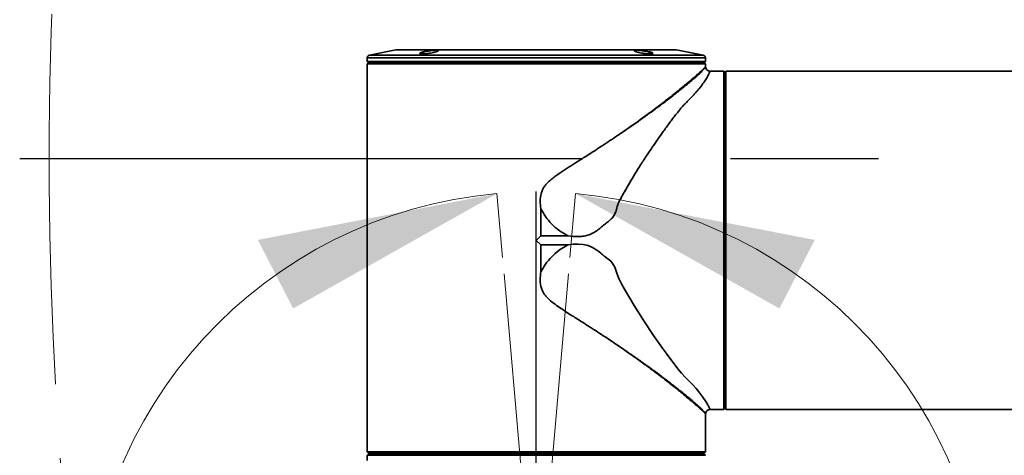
# Model space of a CAD drawing. Header units: millimetres. Extents: x 0 to 840, y 0 to 594.
# Tile 13 of 22: x 452 to 486, y 345 to 360. Entities that reach past the tile are written whole.
import ezdxf

# ---------------------------------------------------------------- set-up
doc = ezdxf.new("R2010")
doc.units = ezdxf.units.MM
doc.linetypes.add('CENTERX2', pattern=[20.32, 12.7, -2.54, 2.54, -2.54])
doc.layers.get('0').update_dxf_attribs({"lineweight": 18})
doc.layers.add('中心线层', color=6, linetype='CENTERX2', lineweight=25)
doc.layers.add('标注层', color=150, linetype='Continuous', lineweight=18)
doc.styles.add('SLDTEXTSTYLE1', font='txt', dxfattribs={"width": 0.7})
doc.dimstyles.new('SLDDIMSTYLE3', dxfattribs={"dimtxt": 7, "dimasz": 4, "dimexe": 0, "dimexo": 0.0625, "dimgap": 1.75, "dimtad": 0, "dimtih": 1, "dimtoh": 1, "dimlfac": 20, "dimrnd": 1e-09, "dimzin": 12, "dimdsep": 46, "dimtxsty": 'SLDTEXTSTYLE1', "dimcen": 0, "dimdle": 8, "dimadec": 0, "dimazin": 3, "dimtfac": 1, "dimtdec": 3, "dimtofl": 0, "dimtmove": 0, "dimatfit": 3, "dimfxl": 1, "dimfrac": 2, "dimtolj": 1, "dimarcsym": 0})

# ---------------------------------------------------------------- blocks, each defined once
blk = doc.blocks.new('SW_CENTERMARKSYMBOL_0_2')
at = {"layer": '中心线层', "color": 0}
blk.add_line((-0.05, 0), (-70.657, 0), dxfattribs=at)
blk = doc.blocks.new('SW_CENTERMARKSYMBOL_2')
at = {"layer": '中心线层', "color": 0}
blk.add_line((0, 0.05), (0, 7.74), dxfattribs=at)
blk = doc.blocks.new('*X33')
at = {"layer": '标注层', "linetype": 'Continuous'}
blk.add_hatch(color=0, dxfattribs=at).paths.add_polyline_path([(705.952, 439.069), (713.171, 442.764), (711.582, 444.906)], flags=0)
at = {"layer": '标注层', "color": 0, "linetype": 'Continuous'}
for q in [(705.952, 439.069), (757.411, 468.674)]:
    blk.add_line((745.861, 468.674), q, dxfattribs=at)
at = {"layer": '标注层', "color": 0, "insert": (777.118, 468.674), "char_height": 14, "width": 71.83017, "attachment_point": 5, "style": 'SLDTEXTSTYLE1'}
blk.add_mtext('%%C2806', dxfattribs=at)

msp = doc.modelspace()

# ---------------------------------------------------------------- hatches: boundary and pattern name
at = {"layer": '标注层', "linetype": 'Continuous'}
for points in [[(468.322564, 354.281254), (461.332468, 350.344114), (460.122282, 352.695332)], [(471.017571, 354.281254), (478.007668, 350.344114), (479.217854, 352.695332)]]:
    msp.add_hatch(color=0, dxfattribs=at).paths.add_polyline_path(points, flags=0)

# ---------------------------------------------------------------- linework, layer by layer
at = {"color": 0, "linetype": 'Continuous', "lineweight": 35}
for p, q in [((463.872709, 358.939509), (463.870435, 358.809216)), ((469.670068, 358.939509), (463.872709, 358.939509)), ((464.857258, 359.216657), (463.953082, 359.035822)), ((475.387053, 359.035822), (463.953082, 359.035822)), ((474.482877, 359.216657), (464.857258, 359.216657)), ((474.463265, 359.218599), (464.87687, 359.218599)), ((465.689217, 359.079677), (465.691158, 359.084114)), ((475.467426, 358.939509), (469.670068, 358.939509)), ((475.387053, 359.035822), (474.482877, 359.216657)), ((475.4697, 358.809216), (475.467426, 358.939509)), ((463.920068, 358.77892), (463.870068, 358.72892)), ((463.870068, 358.72892), (463.870068, 345.689219)), ((475.470068, 358.72892), (463.870068, 358.72892)), ((463.870435, 358.809216), (463.889746, 358.789219)), ((475.4697, 358.809216), (463.870435, 358.809216)), ((475.45039, 358.789219), (463.889746, 358.789219)), ((463.920068, 358.789219), (463.920068, 358.77892)), ((475.420068, 358.77892), (463.920068, 358.77892)), ((475.420068, 358.77892), (475.420068, 358.789219)), ((475.470068, 358.72892), (475.420068, 358.77892)), ((475.45039, 358.789219), (475.4697, 358.809216)), ((475.470068, 358.627457), (475.470068, 358.72892)), ((476.099769, 358.479219), (475.629019, 358.479219)), ((476.149769, 358.429219), (476.099769, 358.479219)), ((476.099769, 346.879219), (476.099769, 358.479219)), ((476.149769, 346.929219), (476.149769, 358.429219)), ((476.150069, 358.429219), (476.150069, 346.929219)), ((509.690069, 358.479218), (476.170069, 358.479218)), ((476.170069, 358.479218), (476.170069, 346.879218)), ((476.170069, 358.179218), (476.150069, 358.179218)), ((472.582333, 356.360142), (472.574191, 356.354598)), ((469.82237, 352.831521), (469.822371, 353.774518)), ((469.670068, 352.679219), (469.82237, 352.831521)), ((470.757033, 352.831524), (469.82237, 352.831521)), ((469.82237, 352.526916), (469.670068, 352.679219)), ((469.822371, 351.58392), (469.82237, 352.526916)), ((469.82237, 352.526916), (470.757036, 352.526914)), ((472.573515, 349.004298), (472.571961, 349.005356)), ((476.150069, 347.179218), (476.170069, 347.179218)), ((475.629019, 346.879219), (476.099769, 346.879219)), ((476.099769, 346.879219), (476.149769, 346.929219)), ((476.170069, 346.879218), (509.690069, 346.879218)), ((475.470068, 345.689219), (475.470068, 346.73098)), ((463.870389, 345.689219), (463.870389, 345.66498)), ((463.870712, 345.606069), (463.870758, 345.429517)), ((463.870758, 345.429517), (475.469377, 345.429517)), ((463.871423, 345.428796), (463.871426, 345.418361)), ((463.915206, 345.384937), (463.88076, 345.419371)), ((475.424929, 345.384937), (475.459375, 345.419371)), ((475.469377, 345.429517), (475.469424, 345.606069)), ((463.870758, 345.308919), (463.870712, 345.132367)), ((475.470068, 345.308919), (463.870758, 345.308919)), ((463.915206, 345.353499), (463.88076, 345.319065)), ((463.920068, 345.380059), (463.920068, 345.378892)), ((463.920606, 345.379517), (475.419529, 345.379517)), ((463.920606, 345.359219), (463.920606, 345.358919)), ((475.420068, 345.358919), (463.920606, 345.358919)), ((464.170068, 345.379605), (464.170068, 345.359219)), ((475.170068, 345.359219), (475.170068, 345.379605)), ((475.420068, 345.378892), (475.420068, 345.380059)), ((475.470068, 345.308919), (475.420068, 345.358919))]:
    msp.add_line(p, q, dxfattribs=at)
at = {"color": 0, "linetype": 'CENTERX2', "lineweight": 18}
for q in [(468.525061, 351.966698), (470.815074, 351.966698)]:
    msp.add_line((469.670068, 338.879217), q, dxfattribs=at)
at = {"color": 0, "linetype": 'Continuous', "lineweight": 35}
msp.add_lwpolyline([(475.629019, 346.879219), (475.62188, 346.897177), (475.598806, 346.952132), (475.556781, 347.037877), (475.485651, 347.15964), (475.384511, 347.307656), (475.246788, 347.483215), (475.148016, 347.598468), (475.03578, 347.722602), (474.91338, 347.851867), (474.781027, 347.986313), (474.649995, 348.127358), (474.526346, 348.278165), (474.397898, 348.442592), (474.279408, 348.598849), (474.152924, 348.769394), (474.019716, 348.952971), (473.690741, 349.422972), (473.358581, 349.920163), (473.026519, 350.445652), (472.697957, 351.001557), (472.59332, 351.192818), (472.502051, 351.372857), (472.431824, 351.560004), (472.367683, 351.760543), (472.277351, 351.903977), (472.220838, 351.964973), (472.155364, 352.021191), (472.084943, 352.07024), (472.017523, 352.123839), (472.017519, 352.123842), (472.017504, 352.123855), (472.017451, 352.1239), (472.017251, 352.124074), (472.016469, 352.12475), (472.013383, 352.127418), (472.001121, 352.138021), (471.952237, 352.180311), (471.916212, 352.211257), (471.886515, 352.236263), (471.815831, 352.292944), (471.749933, 352.341606), (471.60231, 352.432464), (471.443792, 352.499481), (471.275441, 352.538469), (471.102711, 352.551805), (470.938678, 352.546784), (470.757036, 352.526914)], dxfattribs=at)
at = {"color": 7, "linetype": 'CENTERX2', "lineweight": 18}
msp.add_arc((593.270402, 355.479885), 140.3, 95, 85, dxfattribs=at)
at = {"color": 0, "linetype": 'Continuous', "lineweight": 35}
for centre, start, end in [((463.972694, 358.937764), 101.3099325, 179), ((464.87687, 359.118599), 90, 101.3099325), ((474.463265, 359.118599), 78.6900675, 90), ((475.367441, 358.937764), 1, 78.6900675)]:
    msp.add_arc(centre, 0.1, start, end, dxfattribs=at)
for points, knots in [([(465.970777, 359.179412), (465.954976, 359.176836), (465.907306, 359.169064), (465.828035, 359.153038), (465.746297, 359.131936), (465.689561, 359.11089), (465.668007, 359.09317), (465.684089, 359.080716), (465.734951, 359.074686), (465.813796, 359.075439), (465.909978, 359.082609), (465.995006, 359.093018), (466.075449, 359.105524), (466.154796, 359.120646), (466.236305, 359.141502), (466.292943, 359.163148), (466.31455, 359.182174), (466.298443, 359.195985), (466.247438, 359.202804), (466.168731, 359.201871), (466.072533, 359.194051), (466.004315, 359.184237), (465.970777, 359.179412)], [0, 0, 0, 0, 0.031667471, 0.095539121, 0.167604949, 0.24019999, 0.312472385, 0.38372321, 0.45372966, 0.522790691, 0.591546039, 0.657474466, 0.689142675, 0.753020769, 0.824788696, 0.897285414, 0.969762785, 1.041327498, 1.111448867, 1.180333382, 1.248783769, 1.314983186, 1.314983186, 1.314983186, 1.314983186]), ([(465.696097, 359.095402), (465.707335, 359.10187), (465.730027, 359.114929), (465.803259, 359.137648), (465.887858, 359.157603), (465.954343, 359.169993), (466.002029, 359.177757), (466.057118, 359.185801), (466.136833, 359.194428), (466.218994, 359.197867), (466.276795, 359.193553), (466.306128, 359.182446), (466.29767, 359.170695), (466.293408, 359.164774)], [0, 0, 0, 0, 0.0688129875, 0.138954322, 0.2098748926, 0.2597540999, 0.273676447, 0.3054964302, 0.3697680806, 0.4371329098, 0.503501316, 0.5698961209, 0.6373438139, 0.6373438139, 0.6373438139, 0.6373438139]), ([(473.369338, 359.179416), (473.353416, 359.181809), (473.305358, 359.189031), (473.222813, 359.198239), (473.134186, 359.203259), (473.067184, 359.200751), (473.031196, 359.191138), (473.02959, 359.175594), (473.063238, 359.155831), (473.129731, 359.134055), (473.221479, 359.113007), (473.308479, 359.098293), (473.392326, 359.087064), (473.474902, 359.078674), (473.563641, 359.074274), (473.630763, 359.076486), (473.666718, 359.085123), (473.667998, 359.099393), (473.63401, 359.118111), (473.567405, 359.139418), (473.475944, 359.16124), (473.404576, 359.173408), (473.369338, 359.179416)], [0, 0, 0, 0, 0.031671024, 0.095591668, 0.165331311, 0.234042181, 0.302548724, 0.371814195, 0.442433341, 0.514351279, 0.586934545, 0.657554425, 0.689226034, 0.753148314, 0.822855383, 0.891796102, 0.960588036, 1.029937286, 1.100363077, 1.17197647, 1.244436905, 1.3151042, 1.3151042, 1.3151042, 1.3151042]), ([(473.05017, 359.165116), (473.043247, 359.169191), (473.036064, 359.173419), (473.039495, 359.176106), (473.039619, 359.176202)], [0, 0, 0, 0, 0.01594175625, 0.01653686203, 0.01653686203, 0.01653686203, 0.01653686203]), ([(473.055987, 359.189604), (473.070418, 359.19232), (473.098987, 359.197696), (473.177636, 359.196138), (473.263507, 359.188367), (473.329024, 359.179236), (473.376774, 359.171461), (473.431102, 359.161702), (473.508652, 359.144881), (473.588022, 359.122591), (473.637372, 359.101461), (473.658489, 359.087841), (473.652328, 359.083664), (473.652304, 359.083648)], [0, 0, 0, 0, 0.0733587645, 0.1452314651, 0.216638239, 0.2705683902, 0.2855609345, 0.3198569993, 0.3890652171, 0.4649413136, 0.5414387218, 0.6174803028, 0.6177849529, 0.6177849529, 0.6177849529, 0.6177849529]), ([(469.670068, 358.789219), (469.419177, 358.789219), (468.917396, 358.789219), (468.177602, 358.789219), (467.463345, 358.789219), (466.786846, 358.789219), (466.159677, 358.789219), (465.592582, 358.789219), (465.095216, 358.789219), (464.67627, 358.789219), (464.342233, 358.789219), (464.101361, 358.789219), (463.949479, 358.789219), (463.930563, 358.789219), (463.921216, 358.789219)], [0, 0, 0, 0, 0.480005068, 0.960010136, 1.440015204, 1.920020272, 2.40002534, 2.880030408, 3.360035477, 3.840040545, 4.320045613, 4.800050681, 5.280055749, 5.748851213, 5.748851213, 5.748851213, 5.748851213]), ([(475.418919, 358.789219), (475.409572, 358.789219), (475.390656, 358.789219), (475.238774, 358.789219), (474.997903, 358.789219), (474.663865, 358.789219), (474.24492, 358.789219), (473.747553, 358.789219), (473.180458, 358.789219), (472.553289, 358.789219), (471.87679, 358.789219), (471.162533, 358.789219), (470.42274, 358.789219), (469.920958, 358.789219), (469.670068, 358.789219)], [0, 0, 0, 0, 0.468795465, 0.948800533, 1.428805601, 1.908810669, 2.388815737, 2.868820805, 3.348825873, 3.828830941, 4.30883601, 4.788841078, 5.268846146, 5.748851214, 5.748851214, 5.748851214, 5.748851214]), ([(472.582333, 356.360142), (472.688314, 356.433348), (472.889333, 356.572201), (473.180519, 356.779267), (473.453204, 356.976911), (473.724885, 357.178633), (473.982118, 357.373809), (474.224161, 357.561552), (474.438953, 357.731991), (474.660042, 357.911208), (474.880169, 358.094017), (475.087718, 358.271863), (475.25513, 358.419601), (475.378399, 358.53232), (475.455995, 358.610421), (475.465298, 358.621889), (475.469816, 358.627457)], [0, 0, 0, 0, 0.242382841, 0.459736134, 0.696843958, 0.919689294, 1.166962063, 1.40261862, 1.626770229, 1.839546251, 2.150106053, 2.45552276, 2.759118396, 3.067437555, 3.380113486, 3.675249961, 3.675249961, 3.675249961, 3.675249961]), ([(475.468208, 358.622058), (475.465105, 358.617278), (475.457917, 358.606205), (475.433104, 358.570776), (475.396937, 358.525893), (475.353657, 358.478487), (475.298738, 358.423828), (475.237032, 358.366488), (475.164701, 358.302042), (475.076555, 358.225587), (474.980911, 358.144618), (474.88207, 358.062557), (474.78443, 357.982524), (474.669573, 357.889705), (474.537297, 357.7843), (474.387728, 357.666758), (474.220218, 357.537176), (474.045855, 357.404497), (473.872319, 357.274355), (473.699564, 357.146604), (473.529513, 357.022619), (473.35183, 356.894701), (473.164853, 356.76185), (472.967557, 356.623778), (472.773732, 356.48996), (472.646113, 356.403401), (472.582334, 356.360142)], [0, 0, 0, 0, 0.139814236, 0.323904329, 0.460688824, 0.608837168, 0.751359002, 0.898290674, 1.022074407, 1.17580288, 1.360277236, 1.468409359, 1.599339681, 1.753556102, 1.901479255, 2.068107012, 2.253835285, 2.430333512, 2.590351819, 2.751375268, 2.907134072, 3.043820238, 3.211663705, 3.378159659, 3.526766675, 3.675232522, 3.675232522, 3.675232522, 3.675232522]), ([(475.470143, 358.627219), (475.470054, 358.627012), (475.469877, 358.626603), (475.468759, 358.62356), (475.468208, 358.622058)], [0, 0, 0, 0, 0.002792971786, 0.00551206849, 0.00551206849, 0.00551206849, 0.00551206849]), ([(475.470143, 358.627219), (475.475895, 358.605844), (475.487286, 358.56352), (475.528872, 358.517228), (475.577665, 358.488351), (475.611738, 358.482292), (475.629019, 358.479219)], [0, 0, 0, 0, 0.065789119, 0.1302698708, 0.1811919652, 0.2335939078, 0.2335939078, 0.2335939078, 0.2335939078]), ([(475.629019, 358.479219), (475.628237, 358.4773), (475.626676, 358.473472), (475.614456, 358.442245), (475.59342, 358.393106), (475.555829, 358.316413), (475.493511, 358.207737), (475.392507, 358.057817), (475.28257, 357.916942), (475.183045, 357.799539), (475.107739, 357.714192), (475.026149, 357.624907), (474.938334, 357.53221), (474.84561, 357.43604), (474.745431, 357.338986), (474.652998, 357.236167), (474.555558, 357.11761), (474.452409, 356.98694), (474.344244, 356.846021), (474.239547, 356.706667), (474.132966, 356.562244), (473.999234, 356.377709), (473.837712, 356.149516), (473.654995, 355.884083), (473.457892, 355.591151), (473.261649, 355.290117), (473.060838, 354.970328), (472.873996, 354.662217), (472.711052, 354.384682), (472.582889, 354.144442), (472.474941, 353.949291), (472.425178, 353.755762), (472.367914, 353.581137), (472.273818, 353.438563), (472.145596, 353.325445), (472.004479, 353.229001), (471.878868, 353.112238), (471.742571, 353.008334), (471.596462, 352.917765), (471.437424, 352.851488), (471.268949, 352.814805), (471.040726, 352.799197), (470.870292, 352.818618), (470.757033, 352.831524)], [0, 0, 0, 0, 0.244650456, 0.488003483, 0.740911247, 0.973141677, 1.303192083, 1.622265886, 1.942908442, 2.079386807, 2.217411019, 2.357136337, 2.496337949, 2.636410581, 2.778110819, 2.915026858, 3.052743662, 3.235433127, 3.39897727, 3.555196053, 3.716659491, 3.883372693, 4.15694036, 4.4349825, 4.686614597, 5.014574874, 5.286440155, 5.562054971, 5.835676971, 6.008221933, 6.168220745, 6.325015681, 6.446341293, 6.568580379, 6.690818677, 6.814265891, 6.937803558, 7.060844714, 7.18406545, 7.308027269, 7.430743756, 7.554637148, 7.800059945, 7.800059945, 7.800059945, 7.800059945]), ([(469.822371, 353.774518), (469.813659, 353.859865), (469.796236, 354.030542), (469.817701, 354.246645), (469.87556, 354.409102), (469.940695, 354.520847), (470.022275, 354.621068), (470.123988, 354.720545), (470.243307, 354.819087), (470.380905, 354.920301), (470.520621, 355.01632), (470.661724, 355.109522), (470.804144, 355.201245), (470.984223, 355.315496), (471.227514, 355.469095), (471.505817, 355.646646), (471.793868, 355.833214), (472.061609, 356.009066), (472.325546, 356.185018), (472.492548, 356.298916), (472.574191, 356.354598)], [0, 0, 0, 0, 0.250015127, 0.499980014, 0.624615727, 0.750323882, 0.875221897, 1.000548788, 1.165113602, 1.327041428, 1.500479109, 1.662455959, 1.824544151, 2.000416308, 2.294214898, 2.681849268, 2.994009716, 3.34037025, 3.672279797, 3.989741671, 3.989741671, 3.989741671, 3.989741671]), ([(469.822371, 353.774518), (469.873882, 353.680762), (469.978571, 353.490214), (470.193316, 353.235884), (470.450193, 353.00528), (470.653439, 352.890187), (470.757033, 352.831524)], [0, 0, 0, 0, 0.320414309, 0.651203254, 0.994039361, 1.35043882, 1.35043882, 1.35043882, 1.35043882]), ([(470.757036, 352.526914), (470.653903, 352.46854), (470.451267, 352.353848), (470.194586, 352.123859), (469.979248, 351.869305), (469.874165, 351.678142), (469.822371, 351.58392)], [0, 0, 0, 0, 0.354779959, 0.697070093, 1.028400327, 1.350440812, 1.350440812, 1.350440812, 1.350440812]), ([(472.571961, 349.005356), (472.503104, 349.052347), (472.362354, 349.148399), (472.141036, 349.296545), (471.904109, 349.453066), (471.64699, 349.620641), (471.38569, 349.788561), (471.150902, 349.937677), (470.938967, 350.07161), (470.737647, 350.199381), (470.523954, 350.339145), (470.31314, 350.485129), (470.144471, 350.617824), (470.021861, 350.737807), (469.940587, 350.837766), (469.875612, 350.94933), (469.827882, 351.082739), (469.804462, 351.237104), (469.803235, 351.409245), (469.815928, 351.525106), (469.822371, 351.58392)], [0, 0, 0, 0, 0.267984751, 0.547783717, 0.839399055, 1.151172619, 1.489161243, 1.780137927, 1.984831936, 2.235394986, 2.485816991, 2.736486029, 2.987235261, 3.111924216, 3.236618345, 3.36198568, 3.486548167, 3.647496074, 3.814741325, 3.987165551, 3.987165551, 3.987165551, 3.987165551]), ([(472.573513, 349.004299), (472.665792, 348.941628), (472.864574, 348.806627), (473.083952, 348.653546), (473.240847, 348.542678), (473.327062, 348.48135), (473.414679, 348.418616), (473.503524, 348.35457), (473.593426, 348.289312), (473.748002, 348.176315), (473.946912, 348.028697), (474.168595, 347.86075), (474.321506, 347.74289), (474.422523, 347.664165), (474.48465, 347.61544), (474.537799, 347.57352), (474.582506, 347.538083), (474.619239, 347.50884), (474.685289, 347.456044), (474.773234, 347.38505), (474.874486, 347.302147), (474.975582, 347.21829), (475.072498, 347.13632), (475.161299, 347.059387), (475.238674, 346.99054), (475.30914, 346.924933), (475.372291, 346.860593), (475.422003, 346.802829), (475.455315, 346.756219), (475.464173, 346.742588), (475.468208, 346.736379)], [0, 0, 0, 0, 0.21540255, 0.464006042, 0.53450702, 0.607204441, 0.682075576, 0.759095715, 0.838238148, 0.919474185, 1.174064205, 1.391916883, 1.573812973, 1.651529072, 1.720544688, 1.780945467, 1.832808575, 1.876201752, 1.911182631, 2.070669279, 2.20577941, 2.317037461, 2.502290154, 2.656581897, 2.780721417, 2.954369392, 3.132586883, 3.310864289, 3.515096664, 3.685900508, 3.685900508, 3.685900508, 3.685900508]), ([(475.469816, 346.73098), (475.4699, 346.730886), (475.477967, 346.721881), (475.449001, 346.756042), (475.378088, 346.826122), (475.261688, 346.932647), (475.125693, 347.053282), (474.981138, 347.178085), (474.814395, 347.319268), (474.644244, 347.459892), (474.473785, 347.598205), (474.308374, 347.730273), (474.125564, 347.873655), (473.924645, 348.028362), (473.671515, 348.219809), (473.359726, 348.450219), (472.982597, 348.721263), (472.711548, 348.908796), (472.573515, 349.004298)], [0, 0, 0, 0, 0.003136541, 0.301481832, 0.614841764, 0.923622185, 1.153835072, 1.384055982, 1.609272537, 1.844519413, 2.013412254, 2.189901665, 2.374056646, 2.565937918, 2.765599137, 3.06473696, 3.369944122, 3.68666214, 3.68666214, 3.68666214, 3.68666214]), ([(475.470143, 346.731218), (475.475895, 346.752593), (475.487286, 346.794918), (475.528872, 346.84121), (475.577665, 346.870086), (475.611738, 346.876145), (475.629019, 346.879219)], [0, 0, 0, 0, 0.065789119, 0.1302698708, 0.1811919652, 0.2335939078, 0.2335939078, 0.2335939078, 0.2335939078]), ([(475.468208, 346.736379), (475.468759, 346.734878), (475.469877, 346.731834), (475.470054, 346.731425), (475.470143, 346.731218)], [0, 0, 0, 0, 0.002719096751, 0.005512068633, 0.005512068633, 0.005512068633, 0.005512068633]), ([(463.870068, 345.689219), (463.87009, 345.687938), (463.870135, 345.685384), (463.870389, 345.666343), (463.870645, 345.638909), (463.870689, 345.617018), (463.870712, 345.606069)], [0, 0, 0, 0, 0.02085214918, 0.04158821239, 0.06236279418, 0.08315319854, 0.08315319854, 0.08315319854, 0.08315319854]), ([(463.870758, 345.429517), (463.870795, 345.42947), (463.870872, 345.429371), (463.871599, 345.428613), (463.872711, 345.427473), (463.8746, 345.425555), (463.877323, 345.422812), (463.879585, 345.420547), (463.88076, 345.419371)], [0, 0, 0, 0, 0.00152987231, 0.00320023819, 0.00512059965, 0.00713808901, 0.01055617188, 0.01424779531, 0.01424779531, 0.01424779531, 0.01424779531]), ([(475.469377, 345.429517), (475.469347, 345.429476), (475.469288, 345.429393), (475.468579, 345.428653), (475.467424, 345.427471), (475.465537, 345.425558), (475.462815, 345.422814), (475.460547, 345.420543), (475.459375, 345.419371)], [0, 0, 0, 0, 0.00168246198, 0.00334108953, 0.00512299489, 0.00714864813, 0.01058207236, 0.01424803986, 0.01424803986, 0.01424803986, 0.01424803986]), ([(475.470067, 345.689219), (475.470045, 345.687938), (475.470001, 345.685384), (475.469746, 345.666343), (475.469491, 345.638909), (475.469446, 345.617018), (475.469424, 345.606069)], [0, 0, 0, 0, 0.02085214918, 0.04158821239, 0.06236279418, 0.08315319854, 0.08315319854, 0.08315319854, 0.08315319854]), ([(475.469424, 345.606069), (475.469447, 345.617042), (475.469492, 345.638929), (475.469747, 345.666405), (475.470001, 345.685493), (475.470045, 345.687976), (475.470067, 345.689219)], [0, 0, 0, 0, 0.02084956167, 0.04158589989, 0.06236014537, 0.08315319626, 0.08315319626, 0.08315319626, 0.08315319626]), ([(463.870758, 345.308919), (463.870788, 345.30896), (463.870847, 345.309042), (463.871557, 345.309783), (463.872712, 345.310965), (463.874599, 345.312878), (463.877321, 345.315622), (463.879589, 345.317892), (463.88076, 345.319065)], [0, 0, 0, 0, 0.00168246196, 0.00334108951, 0.00512299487, 0.00714864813, 0.0105820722, 0.01424803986, 0.01424803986, 0.01424803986, 0.01424803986]), ([(463.915206, 345.384937), (463.916158, 345.383985), (463.918013, 345.382129), (463.919757, 345.380372), (463.920606, 345.379517)], [0, 0, 0, 0, 0.003924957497, 0.007651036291, 0.007651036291, 0.007651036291, 0.007651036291]), ([(463.920606, 345.358919), (463.919757, 345.358063), (463.918013, 345.356307), (463.916158, 345.354451), (463.915206, 345.353499)], [0, 0, 0, 0, 0.003726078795, 0.007651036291, 0.007651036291, 0.007651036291, 0.007651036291]), ([(475.418919, 345.359219), (475.41931, 345.359219), (475.436438, 345.359219), (475.379885, 345.359219), (475.24198, 345.359219), (474.997044, 345.359219), (474.664095, 345.359219), (474.244858, 345.359219), (473.74757, 345.359219), (473.180454, 345.359219), (472.55329, 345.359219), (471.87679, 345.359219), (471.162533, 345.359219), (470.42274, 345.359219), (469.920958, 345.359219), (469.670068, 345.359219)], [0, 0, 0, 0, 0.01117133, 0.489502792, 0.967834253, 1.446165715, 1.924497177, 2.402828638, 2.8811601, 3.359491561, 3.837823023, 4.316154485, 4.794485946, 5.272817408, 5.75114887, 5.75114887, 5.75114887, 5.75114887]), ([(475.419529, 345.379517), (475.420378, 345.380372), (475.422123, 345.382129), (475.423978, 345.383985), (475.424929, 345.384937)], [0, 0, 0, 0, 0.003726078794, 0.007651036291, 0.007651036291, 0.007651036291, 0.007651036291])]:
    msp.add_open_spline(points, degree=3, knots=knots, dxfattribs=at)
for points in [[(463.920068, 345.379217), (463.929562, 345.379217), (463.94855, 345.379217), (464.101291, 345.379217), (464.342251, 345.379217), (464.676265, 345.379217), (465.095217, 345.379217), (465.592582, 345.379217), (466.159677, 345.379217), (466.786846, 345.379217), (467.463345, 345.379217), (468.177602, 345.379217), (468.917396, 345.379217), (469.419177, 345.379217), (469.670068, 345.379217)], [(469.670068, 345.359219), (469.421363, 345.359219), (468.923955, 345.359219), (468.190387, 345.359219), (467.481698, 345.359219), (466.809804, 345.359219), (466.186, 345.359219), (465.620786, 345.359219), (465.123619, 345.359219), (464.703029, 345.359219), (464.365456, 345.359219), (464.118932, 345.359219), (463.958804, 345.359219), (463.933339, 345.359219), (463.920606, 345.359219)], [(469.670068, 345.379217), (469.920958, 345.379217), (470.42274, 345.379217), (471.162533, 345.379217), (471.87679, 345.379217), (472.553289, 345.379217), (473.180458, 345.379217), (473.747553, 345.379217), (474.244918, 345.379217), (474.66387, 345.379217), (474.997884, 345.379217), (475.238844, 345.379217), (475.391585, 345.379217), (475.410574, 345.379217), (475.420068, 345.379217)]]:
    msp.add_open_spline(points, degree=3, dxfattribs=at)
at = {"layer": '标注层', "color": 0, "linetype": 'Continuous'}
for p, q in [((468.514167, 352.091223), (468.322564, 354.281254)), ((470.825968, 352.091223), (471.017571, 354.281254))]:
    msp.add_line(p, q, dxfattribs=at)
for start, end in [(95, 180), (0, 85)]:
    msp.add_arc((469.670068, 338.879217), 15.46087, start, end, dxfattribs=at)

# ---------------------------------------------------------------- block references
at = {"layer": '中心线层', "color": 7, "xscale": 2, "yscale": 2, "zscale": 2}
msp.add_blockref('SW_CENTERMARKSYMBOL_0_2', (593.270402, 355.479885), dxfattribs=at)
at = {"layer": '中心线层', "color": 0, "xscale": 2, "yscale": 2, "zscale": 2}
msp.add_blockref('SW_CENTERMARKSYMBOL_2', (469.670068, 338.879217), dxfattribs=at)

# ---------------------------------------------------------------- dimensions: what is measured, and where the dimension line sits
at = {"layer": '标注层', "color": 7}
dim = msp.add_diameter_dim_2p(p1=(480.58929, 271.891268), p2=(705.951515, 439.068502), dimstyle='SLDDIMSTYLE3', override={"dimscale": 2, "dimpost": '%%C<>', "dimsah": 1, "dimtzin": 12}, dxfattribs=at)
dim.commit()
dim.dimension.update_dxf_attribs({"geometry": '*X33', "text_midpoint": (745.860869, 468.673887), "dimtype": 163})

doc.saveas('drawing.dxf')
